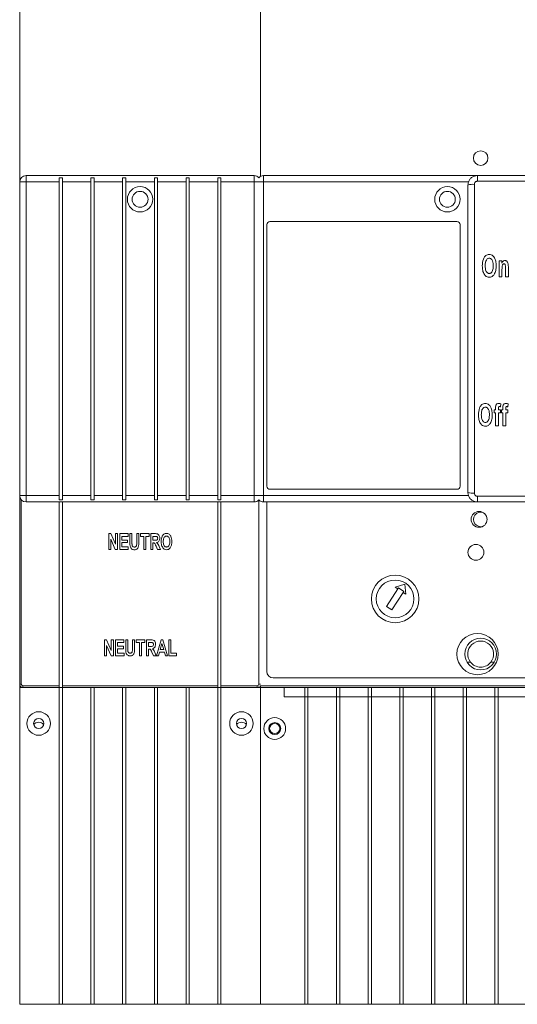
# Model space of a CAD drawing. Header units: millimetres. Extents: x 0 to 1189, y 0 to 841.
# Tile 6 of 16: x 429 to 534, y 427 to 634. Entities that reach past the tile are written whole.
import ezdxf

# ---------------------------------------------------------------- set-up
doc = ezdxf.new("R2010")
doc.units = ezdxf.units.MM

msp = doc.modelspace()

# ---------------------------------------------------------------- linework, layer by layer
at = {"color": 7, "linetype": 'Continuous', "lineweight": 15}
for p, q in [((429.1892, 599.7729), (429.1892, 683.7729)), ((479.8558, 672.4396), (479.8558, 600.9276)), ((430.5225, 599.7729), (430.5225, 601.1063)), ((430.5225, 601.1063), (478.5225, 601.1063)), ((438.1892, 600.6548), (437.5225, 600.6548)), ((437.5225, 600.6548), (437.5225, 599.7729)), ((438.1892, 599.7729), (438.1892, 600.6548)), ((444.8558, 600.6548), (444.1892, 600.6548)), ((444.1892, 600.6548), (444.1892, 599.7729)), ((444.8558, 599.7729), (444.8558, 600.6548)), ((451.5225, 600.6548), (450.8558, 600.6548)), ((450.8558, 600.6548), (450.8558, 599.7729)), ((451.5225, 599.7729), (451.5225, 600.6548)), ((458.1892, 600.6548), (457.5225, 600.6548)), ((457.5225, 600.6548), (457.5225, 599.7729)), ((458.1892, 599.7729), (458.1892, 600.6548)), ((464.8558, 600.6548), (464.1892, 600.6548)), ((464.1892, 600.6548), (464.1892, 599.7729)), ((464.8558, 599.7729), (464.8558, 600.6548)), ((471.5225, 600.6548), (470.8558, 600.6548)), ((470.8558, 600.6548), (470.8558, 599.7729)), ((471.5225, 599.7729), (471.5225, 600.6548)), ((478.5225, 601.1063), (478.5225, 599.7729)), ((480.5225, 599.7729), (480.5225, 601.1063)), ((480.5225, 601.1063), (525.5225, 601.1063)), ((525.5225, 599.9174), (525.5225, 601.1063)), ((525.5225, 601.1063), (572.8558, 601.1063)), ((430.5225, 599.7729), (429.1892, 599.7729)), ((429.1892, 533.7729), (429.1892, 599.7729)), ((437.5225, 599.7729), (430.5225, 599.7729)), ((430.5225, 599.7729), (430.5225, 533.7729)), ((437.5225, 599.7729), (437.5225, 533.7729)), ((444.1892, 599.7729), (438.1892, 599.7729)), ((438.1892, 533.7729), (438.1892, 599.7729)), ((444.1892, 599.7729), (444.1892, 533.7729)), ((450.8558, 599.7729), (444.8558, 599.7729)), ((444.8558, 533.7729), (444.8558, 599.7729)), ((450.8558, 599.7729), (450.8558, 533.7729)), ((457.5225, 599.7729), (451.5225, 599.7729)), ((451.5225, 533.7729), (451.5225, 599.7729)), ((457.5225, 599.7729), (457.5225, 533.7729)), ((464.1892, 599.7729), (458.1892, 599.7729)), ((458.1892, 533.7729), (458.1892, 599.7729)), ((464.1892, 599.7729), (464.1892, 533.7729)), ((470.8558, 599.7729), (464.8558, 599.7729)), ((464.8558, 533.7729), (464.8558, 599.7729)), ((470.8558, 599.7729), (470.8558, 533.7729)), ((478.5225, 599.7729), (471.5225, 599.7729)), ((471.5225, 533.7729), (471.5225, 599.7729)), ((478.5225, 533.7729), (478.5225, 599.7729)), ((479.6097, 599.7729), (478.5225, 599.7729)), ((480.5225, 599.7729), (479.6097, 599.7729)), ((523.6369, 599.7729), (480.5225, 599.7729)), ((480.5225, 599.7729), (480.5225, 533.7729)), ((523.5225, 534.4396), (523.5225, 599.1063)), ((524.8558, 599.2478), (524.8558, 534.298)), ((572.8558, 599.9174), (525.5225, 599.9174)), ((481.1892, 535.7729), (481.1892, 590.7729)), ((481.8558, 591.4396), (521.1892, 591.4396)), ((521.8558, 590.7729), (521.8558, 535.7729)), ((530.071, 583.1669), (530.6164, 583.1669)), ((530.071, 579.7729), (530.071, 583.1669)), ((530.6164, 583.1669), (530.6164, 582.6697)), ((530.677, 581.3127), (530.677, 579.7729)), ((531.4043, 579.7729), (531.4043, 581.5078)), ((532.0104, 581.8724), (532.0104, 579.7729)), ((530.677, 579.7729), (530.071, 579.7729)), ((532.0104, 579.7729), (531.4043, 579.7729)), ((530.4636, 553.0523), (530.3888, 552.4491)), ((531.9969, 553.0523), (531.9221, 552.4491)), ((529.009, 551.8335), (529.3121, 551.8335)), ((529.009, 551.1669), (529.009, 551.8335)), ((529.3121, 551.1669), (529.009, 551.1669)), ((529.3121, 551.8335), (529.3121, 552.0826)), ((529.3121, 548.4396), (529.3121, 551.1669)), ((529.9181, 552.0684), (529.9181, 551.8335)), ((529.9181, 551.8335), (530.3424, 551.8335)), ((529.9181, 551.1669), (529.9181, 548.4396)), ((530.3424, 551.1669), (529.9181, 551.1669)), ((530.3424, 551.8335), (530.3424, 551.1669)), ((530.5424, 551.8335), (530.8454, 551.8335)), ((530.5424, 551.1669), (530.5424, 551.8335)), ((530.8454, 551.1669), (530.5424, 551.1669)), ((530.8454, 551.8335), (530.8454, 552.0826)), ((530.8454, 548.4396), (530.8454, 551.1669)), ((531.4515, 552.0684), (531.4515, 551.8335)), ((531.4515, 551.8335), (531.8757, 551.8335)), ((531.4515, 551.1669), (531.4515, 548.4396)), ((531.8757, 551.1669), (531.4515, 551.1669)), ((531.8757, 551.8335), (531.8757, 551.1669)), ((529.9181, 548.4396), (529.3121, 548.4396)), ((531.4515, 548.4396), (530.8454, 548.4396)), ((521.1892, 535.1063), (481.8558, 535.1063)), ((430.5225, 533.7729), (429.1892, 533.7729)), ((429.1892, 494.1063), (429.1892, 533.7729)), ((429.5225, 532.891), (429.5225, 494.1063)), ((430.5225, 533.7729), (437.5225, 533.7729)), ((430.5225, 533.7729), (430.5225, 532.4396)), ((478.5225, 532.4396), (430.5225, 532.4396)), ((437.5225, 533.7729), (437.5225, 532.891)), ((437.5225, 532.891), (438.1892, 532.891)), ((437.5225, 532.4396), (437.5225, 493.7729)), ((438.1892, 533.7729), (444.1892, 533.7729)), ((438.1892, 532.891), (438.1892, 533.7729)), ((438.1892, 532.4396), (438.1892, 493.7729)), ((444.1892, 533.7729), (444.1892, 532.891)), ((444.1892, 532.891), (444.8558, 532.891)), ((444.8558, 533.7729), (450.8558, 533.7729)), ((444.8558, 532.891), (444.8558, 533.7729)), ((450.8558, 533.7729), (450.8558, 532.891)), ((450.8558, 532.891), (451.5225, 532.891)), ((451.5225, 533.7729), (457.5225, 533.7729)), ((451.5225, 532.891), (451.5225, 533.7729)), ((457.5225, 533.7729), (457.5225, 532.891)), ((457.5225, 532.891), (458.1892, 532.891)), ((458.1892, 533.7729), (464.1892, 533.7729)), ((458.1892, 532.891), (458.1892, 533.7729)), ((464.1892, 533.7729), (464.1892, 532.891)), ((464.1892, 532.891), (464.8558, 532.891)), ((464.8558, 533.7729), (470.8558, 533.7729)), ((464.8558, 532.891), (464.8558, 533.7729)), ((470.8558, 533.7729), (470.8558, 532.891)), ((470.8558, 532.891), (471.5225, 532.891)), ((470.8558, 532.4396), (470.8558, 493.7729)), ((471.5225, 533.7729), (478.5225, 533.7729)), ((471.5225, 532.891), (471.5225, 533.7729)), ((471.5225, 532.4396), (471.5225, 493.7729)), ((478.5225, 532.4396), (478.5225, 533.7729)), ((479.6097, 533.7729), (478.5225, 533.7729)), ((479.5225, 494.1063), (479.5225, 532.891)), ((480.5225, 533.7729), (479.6097, 533.7729)), ((480.5225, 533.7729), (523.6369, 533.7729)), ((480.5225, 533.7729), (480.5225, 532.4396)), ((525.5225, 532.4396), (480.5225, 532.4396)), ((481.1892, 496.7729), (481.1892, 532.4396)), ((525.5225, 533.6284), (572.8558, 533.6284)), ((525.5225, 532.4396), (525.5225, 533.6284)), ((572.8558, 532.4396), (525.5225, 532.4396)), ((447.9208, 525.7729), (448.3733, 525.7729)), ((447.9208, 522.4396), (447.9208, 525.7729)), ((448.3537, 524.6136), (448.3537, 522.4396)), ((449.3135, 522.4396), (448.3537, 524.6136)), ((448.3733, 525.7729), (449.3493, 523.5469)), ((449.3493, 525.7729), (449.7822, 525.7729)), ((449.3493, 523.5469), (449.3493, 525.7729)), ((449.7822, 525.7729), (449.7822, 522.4396)), ((450.2584, 525.7729), (451.99, 525.7729)), ((450.2584, 522.4396), (450.2584, 525.7729)), ((450.6913, 525.2102), (450.6913, 524.4309)), ((451.99, 525.2102), (450.6913, 525.2102)), ((450.6913, 524.4309), (451.9035, 524.4309)), ((451.9035, 524.4309), (451.9035, 523.9115)), ((451.99, 525.7729), (451.99, 525.2102)), ((452.3796, 525.7729), (452.8125, 525.7729)), ((452.3796, 524.0021), (452.3796, 525.7729)), ((452.8125, 525.7729), (452.8125, 523.9683)), ((453.8082, 525.7729), (454.2411, 525.7729)), ((453.8082, 523.9297), (453.8082, 525.7729)), ((454.2411, 525.7729), (454.2411, 524.0292)), ((454.5874, 525.7729), (456.4056, 525.7729)), ((454.5874, 525.2102), (454.5874, 525.7729)), ((455.2801, 525.2102), (454.5874, 525.2102)), ((455.2801, 522.4396), (455.2801, 525.2102)), ((455.713, 525.2102), (455.713, 522.4396)), ((456.4056, 525.2102), (455.713, 525.2102)), ((456.4056, 525.7729), (456.4056, 525.2102)), ((456.7519, 525.7729), (457.7422, 525.7729)), ((456.7519, 522.4396), (456.7519, 525.7729)), ((457.5866, 525.2102), (457.1848, 525.2102)), ((457.1848, 525.2102), (457.1848, 524.3876)), ((457.1848, 524.3876), (457.5657, 524.3876)), ((448.3537, 522.4396), (447.9208, 522.4396)), ((449.7822, 522.4396), (449.3135, 522.4396)), ((452.0333, 522.4396), (450.2584, 522.4396)), ((450.6913, 523.9115), (450.6913, 523.0024)), ((451.9035, 523.9115), (450.6913, 523.9115)), ((450.6913, 523.0024), (452.0333, 523.0024)), ((452.0333, 523.0024), (452.0333, 522.4396)), ((455.713, 522.4396), (455.2801, 522.4396)), ((457.1848, 522.4396), (456.7519, 522.4396)), ((457.1848, 523.8249), (457.1848, 522.4396)), ((457.2802, 523.8249), (457.1848, 523.8249)), ((458.1988, 522.4396), (457.8856, 523.1606)), ((458.8299, 522.4396), (458.1988, 522.4396)), ((458.5471, 523.0923), (458.8299, 522.4396)), ((508.776, 514.1567), (506.3549, 510.4508)), ((510.2032, 515.1223), (508.2179, 514.5213)), ((508.2179, 514.5213), (508.776, 514.1567)), ((508.776, 514.1567), (508.9073, 514.3576)), ((508.9073, 514.3576), (510.0235, 513.6284)), ((510.4503, 513.0628), (510.2032, 515.1223)), ((507.4711, 509.7216), (509.8922, 513.4274)), ((510.0235, 513.6284), (509.8922, 513.4274)), ((509.8922, 513.4274), (510.4503, 513.0628)), ((506.3549, 510.4508), (507.4711, 509.7216)), ((447.0333, 503.4396), (447.4858, 503.4396)), ((447.0333, 500.1063), (447.0333, 503.4396)), ((447.4858, 503.4396), (448.4619, 501.2135)), ((448.4619, 503.4396), (448.8948, 503.4396)), ((448.4619, 501.2135), (448.4619, 503.4396)), ((448.8948, 503.4396), (448.8948, 500.1063)), ((449.371, 503.4396), (451.1026, 503.4396)), ((449.371, 500.1063), (449.371, 503.4396)), ((451.1026, 503.4396), (451.1026, 502.8768)), ((451.4922, 503.4396), (451.9251, 503.4396)), ((451.4922, 501.6688), (451.4922, 503.4396)), ((451.9251, 503.4396), (451.9251, 501.6349)), ((452.9208, 503.4396), (453.3537, 503.4396)), ((452.9208, 501.5964), (452.9208, 503.4396)), ((453.3537, 503.4396), (453.3537, 501.6958)), ((453.7, 503.4396), (455.5182, 503.4396)), ((453.7, 502.8768), (453.7, 503.4396)), ((455.5182, 503.4396), (455.5182, 502.8768)), ((455.8645, 503.4396), (456.8548, 503.4396)), ((455.8645, 500.1063), (455.8645, 503.4396)), ((457.9451, 500.1001), (458.9476, 503.4396)), ((458.9476, 503.4396), (459.3155, 503.4396)), ((459.3155, 503.4396), (460.3234, 500.1063)), ((460.5398, 503.4396), (460.9727, 503.4396)), ((460.5398, 500.1063), (460.5398, 503.4396)), ((460.9727, 503.4396), (460.9727, 500.669)), ((447.4662, 502.2802), (447.4662, 500.1063)), ((448.426, 500.1063), (447.4662, 502.2802)), ((449.8039, 502.8768), (449.8039, 502.0976)), ((451.1026, 502.8768), (449.8039, 502.8768)), ((449.8039, 502.0976), (451.016, 502.0976)), ((449.8039, 501.5781), (449.8039, 500.669)), ((451.016, 501.5781), (449.8039, 501.5781)), ((451.016, 502.0976), (451.016, 501.5781)), ((454.3926, 502.8768), (453.7, 502.8768)), ((454.3926, 500.1063), (454.3926, 502.8768)), ((454.8255, 502.8768), (454.8255, 500.1063)), ((455.5182, 502.8768), (454.8255, 502.8768)), ((456.6992, 502.8768), (456.2974, 502.8768)), ((456.2974, 502.8768), (456.2974, 502.0543)), ((456.2974, 502.0543), (456.6782, 502.0543)), ((456.2974, 501.4915), (456.2974, 500.1063)), ((456.3928, 501.4915), (456.2974, 501.4915)), ((459.1329, 502.6543), (458.773, 501.405)), ((458.773, 501.405), (459.4934, 501.405)), ((459.4934, 501.405), (459.1329, 502.6543)), ((447.4662, 500.1063), (447.0333, 500.1063)), ((448.8948, 500.1063), (448.426, 500.1063)), ((451.1459, 500.1063), (449.371, 500.1063)), ((449.8039, 500.669), (451.1459, 500.669)), ((451.1459, 500.669), (451.1459, 500.1063)), ((454.8255, 500.1063), (454.3926, 500.1063)), ((456.2974, 500.1063), (455.8645, 500.1063)), ((457.3113, 500.1063), (456.9982, 500.8273)), ((457.9424, 500.1063), (457.3113, 500.1063)), ((457.6597, 500.759), (457.9424, 500.1063)), ((458.399, 500.1063), (457.9451, 500.1001)), ((458.6114, 500.8422), (458.399, 500.1063)), ((459.6564, 500.8422), (458.6114, 500.8422)), ((459.8688, 500.1063), (459.6564, 500.8422)), ((460.3234, 500.1063), (459.8688, 500.1063)), ((462.1848, 500.1063), (460.5398, 500.1063)), ((460.9727, 500.669), (462.1848, 500.669)), ((462.1848, 500.669), (462.1848, 500.1063)), ((524.0228, 498.7729), (523.3024, 498.7729)), ((529.0759, 498.7729), (528.3556, 498.7729)), ((615.8558, 495.4396), (482.5225, 495.4396)), ((429.1892, 493.4396), (429.1892, 494.1063)), ((429.1892, 494.1063), (429.5225, 494.1063)), ((429.1892, 493.4396), (429.8558, 493.4396)), ((429.1892, 493.4396), (429.1892, 426.7729)), ((429.1892, 493.4396), (429.8558, 493.4396)), ((429.8558, 493.7729), (437.5225, 493.7729)), ((429.8558, 493.4396), (429.8558, 493.7729)), ((437.5225, 493.4396), (429.8558, 493.4396)), ((437.5225, 493.7729), (437.5225, 493.4396)), ((437.5225, 493.4396), (438.1892, 493.4396)), ((437.5225, 493.4396), (437.5225, 426.7729)), ((438.1892, 493.7729), (470.8558, 493.7729)), ((438.1892, 493.4396), (438.1892, 493.7729)), ((470.8558, 493.4396), (438.1892, 493.4396)), ((438.1892, 493.4396), (438.1892, 426.7729)), ((444.1892, 493.4396), (444.1892, 426.7729)), ((444.8558, 493.4396), (444.8558, 426.7729)), ((450.8558, 493.4396), (450.8558, 426.7729)), ((451.5225, 493.4396), (451.5225, 426.7729)), ((457.5225, 493.4396), (457.5225, 426.7729)), ((458.1892, 493.4396), (458.1892, 426.7729)), ((464.1892, 493.4396), (464.1892, 426.7729)), ((464.8558, 493.4396), (464.8558, 426.7729)), ((470.8558, 493.7729), (470.8558, 493.4396)), ((470.8558, 493.4396), (471.5225, 493.4396)), ((470.8558, 493.4396), (470.8558, 426.7729)), ((471.5225, 493.7729), (479.1892, 493.7729)), ((471.5225, 493.4396), (471.5225, 493.7729)), ((479.1892, 493.4396), (471.5225, 493.4396)), ((471.5225, 493.4396), (471.5225, 426.7729)), ((479.1892, 493.4396), (479.1892, 493.7729)), ((479.1892, 493.4396), (479.8558, 493.4396)), ((479.1892, 493.4396), (479.8558, 493.4396)), ((479.828, 494.1063), (479.5225, 494.1063)), ((479.8558, 493.7729), (618.5225, 493.7729)), ((479.8558, 493.4396), (479.8558, 493.7729)), ((618.5225, 493.4396), (479.8558, 493.4396)), ((479.8558, 493.4396), (479.8558, 426.7729)), ((484.8558, 491.4396), (484.8558, 493.4396)), ((489.1892, 493.4396), (489.1892, 426.7729)), ((489.8558, 493.4396), (489.8558, 426.7729)), ((495.8558, 493.4396), (495.8558, 426.7729)), ((496.5225, 493.4396), (496.5225, 426.7729)), ((502.5225, 493.4396), (502.5225, 426.7729)), ((503.1892, 493.4396), (503.1892, 426.7729)), ((509.1892, 493.4396), (509.1892, 426.7729)), ((509.8558, 493.4396), (509.8558, 426.7729)), ((515.8558, 493.4396), (515.8558, 426.7729)), ((516.5225, 493.4396), (516.5225, 426.7729)), ((522.5225, 493.4396), (522.5225, 426.7729)), ((523.1892, 493.4396), (523.1892, 426.7729)), ((529.1892, 493.4396), (529.1892, 426.7729)), ((529.8558, 493.4396), (529.8558, 426.7729)), ((614.1892, 491.4396), (484.8558, 491.4396)), ((429.1892, 426.7729), (437.5225, 426.7729)), ((437.5225, 426.7729), (438.1892, 426.7729)), ((438.1892, 426.7729), (444.1892, 426.7729)), ((444.1892, 426.7729), (444.8558, 426.7729)), ((444.8558, 426.7729), (450.8558, 426.7729)), ((450.8558, 426.7729), (451.5225, 426.7729)), ((451.5225, 426.7729), (457.5225, 426.7729)), ((457.5225, 426.7729), (458.1892, 426.7729)), ((458.1892, 426.7729), (464.1892, 426.7729)), ((464.1892, 426.7729), (464.8558, 426.7729)), ((464.8558, 426.7729), (470.8558, 426.7729)), ((470.8558, 426.7729), (471.5225, 426.7729)), ((471.5225, 426.7729), (479.8558, 426.7729)), ((489.1892, 426.7729), (479.8558, 426.7729)), ((489.1892, 426.7729), (489.8558, 426.7729)), ((495.8558, 426.7729), (489.8558, 426.7729)), ((495.8558, 426.7729), (496.5225, 426.7729)), ((502.5225, 426.7729), (496.5225, 426.7729)), ((502.5225, 426.7729), (503.1892, 426.7729)), ((509.1892, 426.7729), (503.1892, 426.7729)), ((509.1892, 426.7729), (509.8558, 426.7729)), ((515.8558, 426.7729), (509.8558, 426.7729)), ((515.8558, 426.7729), (516.5225, 426.7729)), ((522.5225, 426.7729), (516.5225, 426.7729)), ((522.5225, 426.7729), (523.1892, 426.7729)), ((529.1892, 426.7729), (523.1892, 426.7729)), ((529.1892, 426.7729), (529.8558, 426.7729)), ((535.8558, 426.7729), (529.8558, 426.7729))]:
    msp.add_line(p, q, dxfattribs=at)
at = {"color": 7, "linetype": 'Continuous', "lineweight": 15, "flags": 128}
msp.add_lwpolyline([(479.7453, 493.7918), (479.7908, 493.7793), (479.8558, 493.7729)], dxfattribs=at)
at = {"color": 7, "linetype": 'Continuous', "lineweight": 15}
for centre, radius in [((526.1892, 604.7729), 1.5333), ((454.5225, 596.1063), 2.6667), ((519.1892, 596.1063), 2.6667), ((454.5225, 596.1063), 1.6667), ((519.1892, 596.1063), 1.6667), ((525.8558, 528.7729), 1.6667), ((525.1892, 521.8396), 1.6667), ((508.1892, 512.0396), 5), ((508.1892, 512.0396), 3.9667), ((525.5225, 500.4396), 4.3333), ((526.1892, 500.4396), 3.3333), ((433.1892, 485.8396), 2.4717), ((433.1892, 485.8396), 1.0667), ((475.8558, 485.8396), 2.4717), ((475.8558, 485.8396), 1.0667), ((482.8558, 484.7729), 2.3), ((482.8558, 484.7729), 1.2667), ((482.8558, 484.7729), 1.0667)]:
    msp.add_circle(centre, radius, dxfattribs=at)
for centre, radius, start, end in [((430.5225, 599.7729), 1.3333, 90, 180), ((478.5225, 599.7729), 1.3333, 41.409622, 90), ((480.5225, 599.7729), 1.3333, 90, 138.590378), ((524.5263, 596.0025), 3.2621, 84.201403, 107.921128), ((481.8558, 590.7729), 0.6667, 90, 180), ((521.1892, 590.7729), 0.6667, 0, 90), ((481.8558, 535.7729), 0.6667, 180, 270), ((521.1892, 535.7729), 0.6667, 270, 0), ((524.5263, 537.5441), 3.2628, 252.081546, 275.795922), ((430.5225, 533.7729), 1.3333, 180, 270), ((478.5225, 533.7729), 1.3333, 270, 318.590378), ((480.5225, 533.7729), 1.3333, 221.409622, 270), ((526.1892, 528.7729), 1.5333, 72.019284, 287.980718), ((526.1892, 500.4396), 2.7333, 322.428131, 217.571869), ((526.1892, 500.4396), 2.7333, 217.571869, 322.428131), ((482.5225, 496.7729), 1.3333, 180, 270), ((429.8558, 494.1063), 0.6667, 180, 270), ((429.8558, 494.1063), 0.3333, 180, 270), ((479.1892, 494.1063), 0.3333, 270, 0), ((479.1892, 494.1063), 0.6667, 270, 306.512632), ((479.8558, 494.1063), 0.6667, 240, 270), ((433.1892, 484.7729), 1.3333, 90, 141.317813), ((433.1892, 484.7729), 1.3333, 38.682187, 90), ((475.8558, 484.7729), 1.3333, 38.682187, 141.317813)]:
    msp.add_arc(centre, radius, start, end, dxfattribs=at)
for points, knots in [([(523.5225, 599.1063), (523.5327, 599.2574), (523.5579, 599.6325), (523.8017, 600.1957), (524.2543, 600.6991), (524.8513, 601.0406), (525.2987, 601.0844), (525.5225, 601.1063)], [0, 0, 0, 0, 0.14482964, 0.35932118, 0.57294493, 0.78634676, 1, 1, 1, 1]), ([(525.5225, 599.9174), (525.4479, 599.9101), (525.2985, 599.8954), (525.0995, 599.7809), (524.9487, 599.6123), (524.8676, 599.4239), (524.8592, 599.2984), (524.8558, 599.2478)], [0, 0, 0, 0, 0.21269464, 0.42556438, 0.63930327, 0.85450861, 1, 1, 1, 1]), ([(526.5377, 582.0779), (526.565, 582.5784), (526.6049, 583.3088), (527.0284, 584.0765), (527.4143, 584.388), (527.7323, 584.491), (527.9276, 584.4979), (527.9922, 584.5002)], [0, 0, 0, 0, 0.47247711, 0.68938062, 0.81354365, 0.93833591, 1, 1, 1, 1]), ([(527.9922, 584.5002), (528.129, 584.4879), (528.4038, 584.4631), (528.7943, 584.2155), (529.1476, 583.768), (529.4102, 583.0349), (529.4334, 582.4448), (529.4467, 582.1063)], [0, 0, 0, 0, 0.13084169, 0.26285381, 0.43191594, 0.67412913, 1, 1, 1, 1]), ([(526.9666, 580.2843), (526.8901, 580.4214), (526.7371, 580.6955), (526.5714, 581.3014), (526.5511, 581.768), (526.5377, 582.0779)], [0, 0, 0, 0, 0.25144213, 0.50295797, 1, 1, 1, 1]), ([(527.996, 583.7123), (527.9193, 583.7049), (527.7653, 583.69), (527.5442, 583.5503), (527.3409, 583.2933), (527.1652, 582.798), (527.1522, 582.3804), (527.1437, 582.1091)], [0, 0, 0, 0, 0.11372018, 0.22817567, 0.37870698, 0.5964682, 1, 1, 1, 1]), ([(527.1437, 582.1091), (527.148, 581.9413), (527.1584, 581.5378), (527.2801, 581.0415), (527.5225, 580.7035), (527.7354, 580.5322), (527.9108, 580.5106), (527.996, 580.5002)], [0, 0, 0, 0, 0.25245077, 0.60689116, 0.73972718, 0.87368549, 1, 1, 1, 1]), ([(528.8407, 582.1252), (528.8363, 582.292), (528.8268, 582.6539), (528.7336, 583.1135), (528.5418, 583.4406), (528.3601, 583.618), (528.1682, 583.7016), (528.047, 583.7091), (527.996, 583.7123)], [0, 0, 0, 0, 0.25194029, 0.54668457, 0.69339043, 0.81775029, 0.92339801, 1, 1, 1, 1]), ([(527.996, 580.5002), (528.0707, 580.5077), (528.2206, 580.5229), (528.4398, 580.668), (528.6475, 580.9398), (528.8208, 581.444), (528.8331, 581.8634), (528.8407, 582.1252)], [0, 0, 0, 0, 0.11013409, 0.22105261, 0.37854406, 0.61206692, 1, 1, 1, 1]), ([(529.4467, 582.1063), (529.443, 581.9485), (529.4356, 581.6329), (529.357, 581.0044), (529.1532, 580.5751), (529.0178, 580.29)], [0, 0, 0, 0, 0.251137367, 0.50257222, 1, 1, 1, 1]), ([(530.6164, 582.6697), (530.6534, 582.7392), (530.746, 582.9134), (530.931, 583.1184), (531.1489, 583.2183), (531.2631, 583.225), (531.3058, 583.2275)], [0, 0, 0, 0, 0.25285755, 0.63427749, 0.86317078, 1, 1, 1, 1]), ([(531.0937, 582.5608), (531.0588, 582.5565), (530.989, 582.5478), (530.8852, 582.476), (530.7806, 582.3371), (530.6972, 582.0739), (530.6811, 581.7188), (530.6784, 581.4486), (530.677, 581.3127)], [0, 0, 0, 0, 0.07265807, 0.14550906, 0.25688351, 0.43244357, 0.7146093, 1, 1, 1, 1]), ([(531.4043, 581.5078), (531.4037, 581.6085), (531.4025, 581.81), (531.394, 582.0941), (531.3607, 582.3148), (531.2883, 582.4523), (531.2215, 582.5231), (531.1506, 582.5571), (531.1095, 582.5598), (531.0937, 582.5608)], [0, 0, 0, 0, 0.254051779, 0.50819528, 0.719317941, 0.807801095, 0.896643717, 0.960406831, 1, 1, 1, 1]), ([(531.3058, 583.2275), (531.3787, 583.2211), (531.5253, 583.2083), (531.7233, 583.0715), (531.8891, 582.8472), (532.006, 582.4322), (532.0087, 582.0947), (532.0104, 581.8724)], [0, 0, 0, 0, 0.12658298, 0.2548039, 0.40785505, 0.60982683, 1, 1, 1, 1]), ([(527.995, 579.7123), (527.8515, 579.7248), (527.563, 579.75), (527.2003, 579.9738), (527.04, 580.1868), (526.9666, 580.2843)], [0, 0, 0, 0, 0.34917792, 0.70199665, 1, 1, 1, 1]), ([(529.0178, 580.29), (528.9013, 580.1433), (528.706, 579.8972), (528.317, 579.732), (528.0935, 579.7183), (527.995, 579.7123)], [0, 0, 0, 0, 0.45228138, 0.75867304, 1, 1, 1, 1]), ([(525.7181, 550.7445), (525.7454, 551.2451), (525.7853, 551.9754), (526.209, 552.7434), (526.5951, 553.0548), (526.913, 553.1577), (527.1082, 553.1646), (527.1727, 553.1669)], [0, 0, 0, 0, 0.47256399, 0.68942453, 0.81361252, 0.93843066, 1, 1, 1, 1]), ([(527.1727, 553.1669), (527.3095, 553.1545), (527.5845, 553.1297), (527.9751, 552.8819), (528.3283, 552.4342), (528.5908, 551.7011), (528.6139, 551.1113), (528.6272, 550.7729)], [0, 0, 0, 0, 0.13092802, 0.26302809, 0.43210245, 0.67425198, 1, 1, 1, 1]), ([(529.3121, 552.0826), (529.3139, 552.2041), (529.3177, 552.448), (529.3696, 552.7644), (529.5139, 552.9881), (529.68, 553.1126), (529.8463, 553.1614), (529.9468, 553.1654), (529.9825, 553.1669)], [0, 0, 0, 0, 0.25217717, 0.50626163, 0.64890987, 0.79230474, 0.92604815, 1, 1, 1, 1]), ([(529.9825, 553.1669), (530.0242, 553.1651), (530.1076, 553.1617), (530.2722, 553.1335), (530.3872, 553.0847), (530.4636, 553.0523)], [0, 0, 0, 0, 0.25096803, 0.50241449, 1, 1, 1, 1]), ([(530.8454, 552.0826), (530.8473, 552.2041), (530.851, 552.448), (530.903, 552.7644), (531.0473, 552.9881), (531.2133, 553.1126), (531.3796, 553.1614), (531.4801, 553.1654), (531.5159, 553.1669)], [0, 0, 0, 0, 0.25217817, 0.50626516, 0.64891396, 0.79230391, 0.92604786, 1, 1, 1, 1]), ([(531.5159, 553.1669), (531.5575, 553.1651), (531.6409, 553.1617), (531.8055, 553.1335), (531.9205, 553.0847), (531.9969, 553.0523)], [0, 0, 0, 0, 0.25096803, 0.50241449, 1, 1, 1, 1]), ([(527.1765, 552.379), (527.0997, 552.3716), (526.9457, 552.3567), (526.7245, 552.2169), (526.5213, 551.9597), (526.3457, 551.4644), (526.3327, 551.0469), (526.3242, 550.7758)], [0, 0, 0, 0, 0.11376071, 0.228263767, 0.378813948, 0.59654522, 1, 1, 1, 1]), ([(528.0212, 550.7919), (528.0168, 550.9587), (528.0072, 551.3205), (527.9141, 551.78), (527.7223, 552.1072), (527.5406, 552.2846), (527.3487, 552.3682), (527.2274, 552.3758), (527.1765, 552.379)], [0, 0, 0, 0, 0.25196024, 0.54664717, 0.69335012, 0.81771834, 0.92340136, 1, 1, 1, 1]), ([(530.1369, 552.5002), (530.1084, 552.498), (530.0608, 552.4944), (530.0034, 552.4588), (529.962, 552.408), (529.9194, 552.2767), (529.9187, 552.159), (529.9181, 552.0684)], [0, 0, 0, 0, 0.15397552, 0.25681151, 0.35945896, 0.50688722, 1, 1, 1, 1]), ([(530.3888, 552.4491), (530.3684, 552.4563), (530.3276, 552.4709), (530.2444, 552.4943), (530.1798, 552.4978), (530.1369, 552.5002)], [0, 0, 0, 0, 0.25145732, 0.50314507, 1, 1, 1, 1]), ([(531.6702, 552.5002), (531.6417, 552.498), (531.5941, 552.4944), (531.5367, 552.4588), (531.4954, 552.408), (531.4528, 552.2767), (531.452, 552.159), (531.4515, 552.0684)], [0, 0, 0, 0, 0.15397766, 0.256799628, 0.35944851, 0.506878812, 1, 1, 1, 1]), ([(531.9221, 552.4491), (531.9017, 552.4563), (531.8609, 552.4709), (531.7778, 552.4943), (531.7131, 552.4978), (531.6702, 552.5002)], [0, 0, 0, 0, 0.25144797, 0.50316353, 1, 1, 1, 1]), ([(526.1471, 548.951), (526.0706, 549.088), (525.9176, 549.362), (525.7519, 549.9677), (525.7316, 550.4345), (525.7181, 550.7445)], [0, 0, 0, 0, 0.25133521, 0.50275614, 1, 1, 1, 1]), ([(527.1755, 548.379), (527.0321, 548.3915), (526.7437, 548.4166), (526.381, 548.6402), (526.2207, 548.8533), (526.1471, 548.951)], [0, 0, 0, 0, 0.348860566, 0.701345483, 1, 1, 1, 1]), ([(526.3242, 550.7758), (526.3285, 550.608), (526.3389, 550.2043), (526.4606, 549.7079), (526.7032, 549.3699), (526.916, 549.1988), (527.0914, 549.1773), (527.1765, 549.1669)], [0, 0, 0, 0, 0.25238666, 0.6071497, 0.73993141, 0.87383654, 1, 1, 1, 1]), ([(528.1982, 548.9566), (528.0819, 548.81), (527.8867, 548.564), (527.4977, 548.3987), (527.2742, 548.385), (527.1755, 548.379)], [0, 0, 0, 0, 0.45216836, 0.75833009, 1, 1, 1, 1]), ([(527.1765, 549.1669), (527.2511, 549.1744), (527.401, 549.1895), (527.6202, 549.3345), (527.8278, 549.6061), (528.0013, 550.1103), (528.0135, 550.5299), (528.0212, 550.7919)], [0, 0, 0, 0, 0.11005484, 0.22089877, 0.37833415, 0.61188706, 1, 1, 1, 1]), ([(528.6272, 550.7729), (528.6235, 550.6152), (528.6161, 550.2997), (528.5375, 549.6711), (528.3337, 549.2419), (528.1982, 548.9566)], [0, 0, 0, 0, 0.25104353, 0.502378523, 1, 1, 1, 1]), ([(525.5225, 532.4396), (525.3788, 532.4488), (525.0108, 532.4724), (524.4493, 532.708), (523.9377, 533.1601), (523.5895, 533.7617), (523.5448, 534.2137), (523.5225, 534.4396)], [0, 0, 0, 0, 0.13758707, 0.3525133, 0.56829399, 0.78426688, 1, 1, 1, 1]), ([(524.8558, 534.298), (524.8633, 534.2224), (524.8781, 534.0713), (524.994, 533.8699), (525.1645, 533.7185), (525.3518, 533.6394), (525.4746, 533.6315), (525.5225, 533.6284)], [0, 0, 0, 0, 0.21668115, 0.43319819, 0.64886082, 0.86304891, 1, 1, 1, 1]), ([(453.3388, 522.3963), (453.2488, 522.4002), (453.069, 522.408), (452.8085, 522.4994), (452.6072, 522.6876), (452.434, 523.0082), (452.3875, 523.4643), (452.3823, 523.8226), (452.3796, 524.0021)], [0, 0, 0, 0, 0.12514572, 0.24991441, 0.37462099, 0.49954212, 0.74936377, 1, 1, 1, 1]), ([(454.2411, 524.0292), (454.2381, 523.8512), (454.2322, 523.4956), (454.204, 523.0435), (454.049, 522.7162), (453.857, 522.5233), (453.6071, 522.4107), (453.4283, 522.4011), (453.3388, 522.3963)], [0, 0, 0, 0, 0.25058676, 0.50066669, 0.62547164, 0.7502551, 0.87498825, 1, 1, 1, 1]), ([(457.5657, 524.3876), (457.7253, 524.3737), (457.9247, 524.3563), (458.1238, 524.4821), (458.2106, 524.6135), (458.2185, 524.7301), (458.2238, 524.8077)], [0, 0, 0, 0, 0.50054688, 0.62541993, 0.75060886, 1, 1, 1, 1]), ([(458.004, 525.1858), (457.9264, 525.1951), (457.7877, 525.2116), (457.6481, 525.2106), (457.5866, 525.2102)], [0, 0, 0, 0, 0.55951485, 1, 1, 1, 1]), ([(457.7422, 525.7729), (457.8866, 525.7746), (458.1722, 525.7778), (458.5087, 525.5193), (458.6378, 525.1729), (458.6504, 524.9507), (458.6567, 524.8395)], [0, 0, 0, 0, 0.28171549, 0.55738193, 0.77842305, 1, 1, 1, 1]), ([(458.2238, 524.8077), (458.222, 524.8516), (458.2184, 524.9392), (458.1731, 525.0548), (458.0983, 525.1424), (458.0354, 525.1713), (458.004, 525.1858)], [0, 0, 0, 0, 0.28053409, 0.56022634, 0.78016989, 1, 1, 1, 1]), ([(458.6567, 524.8395), (458.6507, 524.7235), (458.6387, 524.4919), (458.5022, 524.1906), (458.2762, 523.9842), (458.1002, 523.9339), (458.0121, 523.9088)], [0, 0, 0, 0, 0.28064856, 0.56016434, 0.77990951, 1, 1, 1, 1]), ([(458.9597, 524.086), (458.9839, 524.4764), (459.0202, 525.0619), (459.4409, 525.6278), (459.7954, 525.7971), (459.9886, 525.8098), (460.0853, 525.8162)], [0, 0, 0, 0, 0.49950986, 0.748907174, 0.874368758, 1, 1, 1, 1]), ([(459.2918, 522.8049), (459.1783, 523.0309), (458.9751, 523.4357), (458.9644, 523.8868), (458.9597, 524.086)], [0, 0, 0, 0, 0.55853469, 1, 1, 1, 1]), ([(460.0887, 525.2535), (460.026, 525.2482), (459.9008, 525.2378), (459.6775, 525.1151), (459.4144, 524.7437), (459.4014, 524.3626), (459.3926, 524.1083)], [0, 0, 0, 0, 0.12538958, 0.25068384, 0.49994325, 1, 1, 1, 1]), ([(459.3926, 524.1083), (459.4038, 523.8547), (459.4205, 523.4744), (459.6831, 523.1074), (459.9011, 522.9765), (460.0261, 522.9649), (460.0887, 522.9591)], [0, 0, 0, 0, 0.4997355, 0.74933353, 0.8746462, 1, 1, 1, 1]), ([(460.0853, 525.8162), (460.1809, 525.8091), (460.3721, 525.7948), (460.7175, 525.6187), (461.1516, 525.0771), (461.1871, 524.4946), (461.2108, 524.1063)], [0, 0, 0, 0, 0.12558203, 0.25105593, 0.50077244, 1, 1, 1, 1]), ([(460.7779, 524.1198), (460.7692, 524.3715), (460.7562, 524.7488), (460.496, 525.117), (460.2746, 525.238), (460.1507, 525.2483), (460.0887, 525.2535)], [0, 0, 0, 0, 0.500044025, 0.749339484, 0.874613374, 1, 1, 1, 1]), ([(460.0887, 522.9591), (460.1516, 522.9647), (460.2774, 522.9758), (460.4967, 523.1083), (460.7545, 523.4825), (460.7686, 523.8648), (460.7779, 524.1198)], [0, 0, 0, 0, 0.12530461, 0.25058497, 0.50006476, 1, 1, 1, 1]), ([(461.2108, 524.1063), (461.2028, 523.8489), (461.1885, 523.3898), (460.9733, 522.9862), (460.8787, 522.8089)], [0, 0, 0, 0, 0.56062876, 1, 1, 1, 1]), ([(452.8125, 523.9683), (452.8122, 523.8658), (452.8116, 523.6829), (452.8254, 523.5006), (452.8315, 523.4204)], [0, 0, 0, 0, 0.5600872, 1, 1, 1, 1]), ([(452.8315, 523.4204), (452.8463, 523.3517), (452.8759, 523.2148), (452.9985, 523.0544), (453.1622, 522.9699), (453.2722, 522.9627), (453.3273, 522.9591)], [0, 0, 0, 0, 0.28042998, 0.55966667, 0.77964081, 1, 1, 1, 1]), ([(453.3273, 522.9591), (453.3792, 522.9622), (453.483, 522.9685), (453.6257, 523.0395), (453.7295, 523.1601), (453.8253, 523.4596), (453.8158, 523.7208), (453.8082, 523.9297)], [0, 0, 0, 0, 0.125037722, 0.249704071, 0.374352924, 0.499315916, 1, 1, 1, 1]), ([(457.8856, 523.1606), (457.8229, 523.3116), (457.7446, 523.5003), (457.6163, 523.7079), (457.4918, 523.8217), (457.3648, 523.8236), (457.2802, 523.8249)], [0, 0, 0, 0, 0.501464, 0.62672081, 0.75147233, 1, 1, 1, 1]), ([(458.0121, 523.9088), (458.1394, 523.7745), (458.3675, 523.534), (458.4921, 523.2277), (458.5471, 523.0923)], [0, 0, 0, 0, 0.55810972, 1, 1, 1, 1]), ([(460.0873, 522.3963), (459.9093, 522.4184), (459.5907, 522.4579), (459.3834, 522.6986), (459.2918, 522.8049)], [0, 0, 0, 0, 0.55873747, 1, 1, 1, 1]), ([(460.8787, 522.8089), (460.7582, 522.6764), (460.5426, 522.4392), (460.2267, 522.4094), (460.0873, 522.3963)], [0, 0, 0, 0, 0.55877633, 1, 1, 1, 1]), ([(456.8548, 503.4396), (456.9991, 503.4412), (457.2847, 503.4445), (457.6213, 503.186), (457.7504, 502.8395), (457.763, 502.6174), (457.7693, 502.5062)], [0, 0, 0, 0, 0.28171597, 0.5573922, 0.77843475, 1, 1, 1, 1]), ([(452.4513, 500.063), (452.3613, 500.0669), (452.1815, 500.0747), (451.9211, 500.1661), (451.7197, 500.3543), (451.5466, 500.6749), (451.5001, 501.131), (451.4948, 501.4893), (451.4922, 501.6688)], [0, 0, 0, 0, 0.12514703, 0.24991296, 0.37462, 0.49954965, 0.74937203, 1, 1, 1, 1]), ([(451.9251, 501.6349), (451.9248, 501.5325), (451.9242, 501.3496), (451.938, 501.1673), (451.944, 501.0871)], [0, 0, 0, 0, 0.56010745, 1, 1, 1, 1]), ([(452.4398, 500.6258), (452.4918, 500.6289), (452.5955, 500.6352), (452.7383, 500.7062), (452.8421, 500.8268), (452.9379, 501.1263), (452.9284, 501.3874), (452.9208, 501.5964)], [0, 0, 0, 0, 0.1250369, 0.24969527, 0.37435676, 0.4993032, 1, 1, 1, 1]), ([(453.3537, 501.6958), (453.3507, 501.5178), (453.3448, 501.1623), (453.3165, 500.7102), (453.1616, 500.3828), (452.9695, 500.1899), (452.7196, 500.0774), (452.5408, 500.0678), (452.4513, 500.063)], [0, 0, 0, 0, 0.25058697, 0.50065792, 0.62547131, 0.75025488, 0.87498815, 1, 1, 1, 1]), ([(456.9982, 500.8273), (456.9355, 500.9783), (456.8572, 501.167), (456.7289, 501.3746), (456.6044, 501.4884), (456.4773, 501.4903), (456.3928, 501.4915)], [0, 0, 0, 0, 0.50146711, 0.62670775, 0.75147331, 1, 1, 1, 1]), ([(456.6782, 502.0543), (456.8378, 502.0404), (457.0373, 502.023), (457.2364, 502.1487), (457.3232, 502.2802), (457.3311, 502.3967), (457.3364, 502.4744)], [0, 0, 0, 0, 0.50054608, 0.62540617, 0.7506106, 1, 1, 1, 1]), ([(457.1165, 502.8525), (457.0389, 502.8617), (456.9003, 502.8783), (456.7607, 502.8773), (456.6992, 502.8768)], [0, 0, 0, 0, 0.55951515, 1, 1, 1, 1]), ([(457.3364, 502.4744), (457.3345, 502.5183), (457.3309, 502.6059), (457.2857, 502.7215), (457.2108, 502.8091), (457.148, 502.838), (457.1165, 502.8525)], [0, 0, 0, 0, 0.28049259, 0.56022508, 0.78016927, 1, 1, 1, 1]), ([(457.7693, 502.5062), (457.7632, 502.3902), (457.7512, 502.1586), (457.6148, 501.8573), (457.3887, 501.6509), (457.2127, 501.6006), (457.1246, 501.5754)], [0, 0, 0, 0, 0.28064579, 0.56017337, 0.7799042, 1, 1, 1, 1]), ([(457.1246, 501.5754), (457.252, 501.4412), (457.4801, 501.2006), (457.6046, 500.8943), (457.6597, 500.759)], [0, 0, 0, 0, 0.55810972, 1, 1, 1, 1]), ([(451.944, 501.0871), (451.9589, 501.0184), (451.9885, 500.8814), (452.1111, 500.7211), (452.2747, 500.6366), (452.3848, 500.6294), (452.4398, 500.6258)], [0, 0, 0, 0, 0.28042757, 0.55966185, 0.77964628, 1, 1, 1, 1])]:
    msp.add_open_spline(points, degree=3, knots=knots, dxfattribs=at)

doc.saveas('drawing.dxf')
